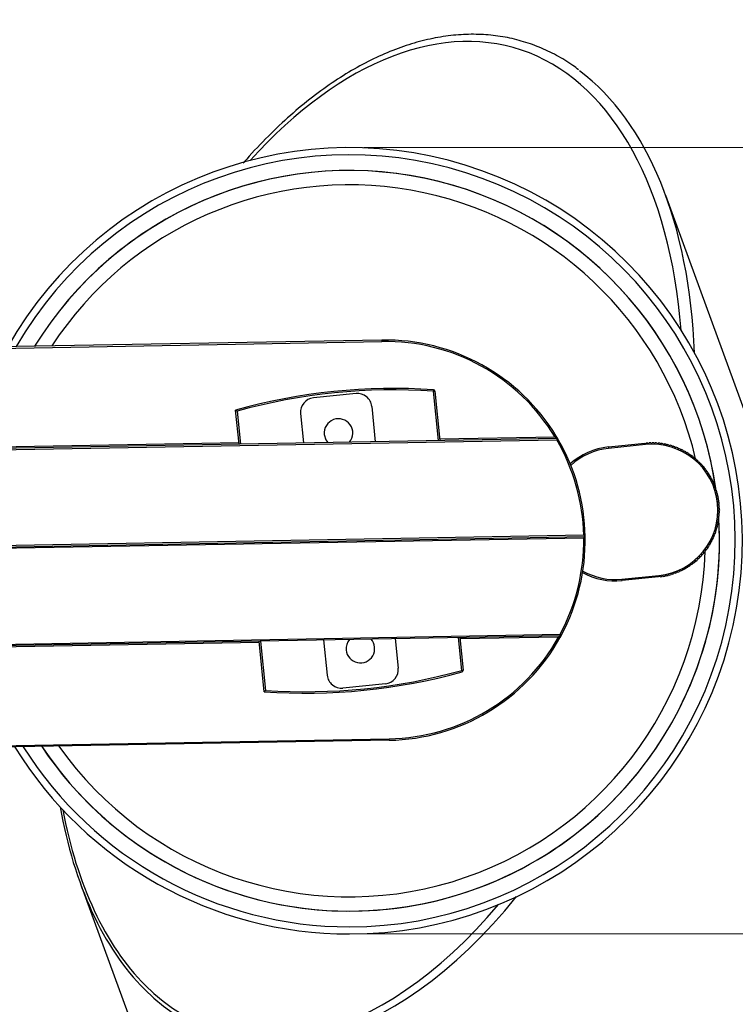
# Model space of a CAD drawing. Header units: millimetres. Extents: x 344 to 984, y 298 to 684.
# Tile 19 of 20: x 661 to 711, y 615 to 684. Entities that reach past the tile are written whole.
import ezdxf

# ---------------------------------------------------------------- set-up
doc = ezdxf.new("R2010")
doc.units = ezdxf.units.MM
doc.styles.add('SLDTEXTSTYLE0', font='TXT', dxfattribs={"width": 0.75})
doc.dimstyles.new('SLDDIMSTYLE1', dxfattribs={"dimtxt": 3.5, "dimasz": 3.556, "dimexe": 0, "dimexo": 0.0625, "dimgap": 0.875, "dimtad": 1, "dimdec": 0, "dimrnd": 1e-09, "dimzin": 12, "dimdsep": 46, "dimtxsty": 'SLDTEXTSTYLE0', "dimblk1": 'CLOSED', "dimblk2": 'CLOSED', "dimsah": 1, "dimcen": 0.09, "dimadec": 0, "dimazin": 3, "dimtfac": 1, "dimtdec": 0, "dimtofl": 0, "dimtmove": 0, "dimatfit": 3, "dimldrblk": 'CLOSED', "dimfxl": 0, "dimfrac": 2, "dimtolj": 1, "dimtzin": 12, "dimarcsym": 0})

# ---------------------------------------------------------------- blocks, each defined once
blk = doc.blocks.new('_Closed')
at = {"color": 0, "linetype": 'ByBlock', "lineweight": -2}
for p, q in [((-1, 0.166667), (0, 0)), ((-1, 0.166667), (-1, -0.166667)), ((0, 0), (-1, -0.166667)), ((0, 0), (-1, 0))]:
    blk.add_line(p, q, dxfattribs=at)
blk = doc.blocks.new('_D_1')
at = {"color": 7, "linetype": 'Continuous', "lineweight": 0}
for p, q in [((685.171, 674.778), (748.94, 674.778)), ((747.94, 674.778), (747.94, 619.778)), ((685.171, 619.778), (748.94, 619.778))]:
    blk.add_line(p, q, dxfattribs=at)
at = {"color": 7, "linetype": 'Continuous', "lineweight": 18, "xscale": 3.556, "yscale": 3.556}
for p, rotation in [((747.94, 674.778, 54.307), 90.0000000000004), ((747.94, 619.778, 54.307), 270.0000000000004)]:
    blk.add_blockref('_Closed', p, dxfattribs=dict(at, rotation=rotation))
at = {"color": 7, "linetype": 'Continuous', "lineweight": 18, "char_height": 3.5, "attachment_point": 1, "rotation": 90, "style": 'SLDTEXTSTYLE0'}
for s, insert in [('55', (743.374, 648.122)), ('%%c', (743.428, 642.844))]:
    blk.add_mtext(s, dxfattribs=dict(at, insert=insert))

msp = doc.modelspace()

# ---------------------------------------------------------------- linework, layer by layer
at = {"color": 7, "linetype": 'Continuous', "lineweight": 25}
for p, q in [((728.594, 610.472), (706.304, 671.432)), ((686.439, 661.321), (649.404, 660.655)), ((649.405, 660.555), (686.441, 661.221)), ((686.439, 661.321), (686.441, 661.221)), ((690.051, 657.84), (690.044, 657.741)), ((690.044, 657.741), (690.144, 657.751)), ((690.144, 657.751), (690.495, 654.293)), ((684.633, 657.578), (681.648, 657.275)), ((676.448, 654.041), (676.207, 656.421)), ((685.729, 656.684), (685.98, 654.212)), ((680.754, 656.179), (680.963, 654.122)), ((698.676, 654.44), (637.422, 653.339)), ((637.424, 653.239), (698.678, 654.34)), ((698.56, 654.538), (698.645, 654.59)), ((698.764, 654.391), (698.645, 654.59)), ((698.676, 654.44), (698.678, 654.34)), ((698.678, 654.34), (698.764, 654.391)), ((702.3, 653.842), (704.848, 654.101)), ((702.3, 653.842), (702.311, 653.743)), ((704.897, 654.006), (702.311, 653.743)), ((704.848, 654.101), (704.896, 654.017)), ((704.896, 654.017), (704.897, 654.006)), ((704.896, 654.017), (704.897, 654.015)), ((709.997, 649.231), (710.003, 649.145)), ((700.566, 647.673), (635.777, 646.508)), ((635.779, 646.408), (700.668, 647.575)), ((700.57, 647.473), (635.78, 646.308)), ((703.239, 644.59), (705.826, 644.853)), ((705.794, 644.749), (703.25, 644.491)), ((705.826, 644.853), (705.794, 644.749)), ((703.25, 644.491), (703.239, 644.59)), ((637.669, 639.641), (698.922, 640.742)), ((698.924, 640.642), (637.67, 639.541)), ((691.893, 640.516), (692.126, 638.219)), ((698.812, 640.54), (698.899, 640.492)), ((699.01, 640.695), (698.918, 640.526)), ((698.922, 640.742), (699.01, 640.695)), ((698.924, 640.642), (698.922, 640.742)), ((678.206, 636.722), (677.847, 640.263)), ((682.361, 640.345), (682.612, 637.873)), ((687.378, 640.435), (687.587, 638.378)), ((692.026, 638.209), (692.126, 638.219)), ((692.026, 638.209), (692.053, 638.113)), ((686.693, 637.282), (683.708, 636.979)), ((649.905, 632.76), (686.941, 633.426)), ((686.943, 633.326), (649.907, 632.66)), ((686.943, 633.326), (686.941, 633.426)), ((665.349, 623.282), (676.938, 591.585))]:
    msp.add_line(p, q, dxfattribs=at)
at = {"color": 8, "linetype": 'Continuous', "lineweight": 25}
for p, q in [((690.394, 654.291), (690.044, 657.741)), ((676.315, 656.347), (676.549, 654.042)), ((698.56, 654.538), (690.484, 654.393)), ((676.438, 654.14), (657.316, 653.796)), ((692.026, 638.209), (691.793, 640.514)), ((698.812, 640.54), (691.903, 640.416)), ((677.857, 640.164), (658.656, 639.818)), ((677.947, 640.265), (678.297, 636.816))]:
    msp.add_line(p, q, dxfattribs=at)
at = {"color": 7, "linetype": 'Continuous', "lineweight": 25, "flags": 128}
msp.add_lwpolyline([(682.41, 654.716), (682.525, 654.343), (682.659, 654.152)], dxfattribs=at)
at = {"color": 7, "linetype": 'Continuous', "lineweight": 25}
for centre, radius, start, end in [((684.171, 647.278), 27.5, 270, 150.42695), ((684.171, 647.278), 25.9, 7.95584, 148.3098), ((684.171, 647.278), 25.9, 8.14799, 148.3098), ((686.691, 647.344), 13.979, 31.21924, 91.03024), ((686.691, 647.344), 13.879, 31.21924, 91.03024), ((687.265, 616.793), 41.142, 86.11675, 105.59151), ((687.265, 616.793), 41.042, 86.11675, 105.47396), ((690.044, 657.741), 0.1, 5.79536, 86.11675), ((681.749, 656.28), 1, 95.79536, 185.79536), ((684.734, 656.583), 1, 5.79536, 95.79536), ((683.405, 654.817), 1, 320.35902, 185.79536), ((698.678, 654.34), 0.1, 30.2686, 91.03024), ((686.691, 647.344), 13.879, 1.35729, 30.2686), ((686.691, 647.344), 13.979, 0.94508, 30.2686), ((702.775, 649.167), 4.7, 95.79536, 132.12057), ((705.362, 649.429), 4.6, 275.79536, 95.79536), ((705.362, 649.429), 4.7, 93.67615, 95.29591), ((705.362, 649.429), 4.7, 91.07557, 92.69533), ((705.362, 649.429), 4.7, 88.47498, 90.09475), ((705.362, 649.429), 4.7, 85.8744, 87.49417), ((705.362, 649.429), 4.7, 83.27382, 84.89358), ((705.362, 649.429), 4.7, 80.67324, 82.293), ((705.362, 649.429), 4.7, 78.07266, 79.69242), ((705.362, 649.429), 4.7, 75.47207, 77.09184), ((705.362, 649.429), 4.7, 72.87149, 74.49126), ((705.362, 649.429), 4.7, 70.27091, 71.89067), ((705.362, 649.429), 4.7, 67.67033, 69.29009), ((705.362, 649.429), 4.7, 65.06975, 66.68951), ((705.362, 649.429), 4.7, 62.46916, 64.08893), ((705.362, 649.429), 4.7, 59.86858, 61.48834), ((705.362, 649.429), 4.7, 57.268, 58.88776), ((705.362, 649.429), 4.7, 54.66742, 56.28718), ((705.362, 649.429), 4.7, 52.06683, 53.6866), ((705.362, 649.429), 4.7, 49.46625, 51.08602), ((705.362, 649.429), 4.7, 46.86567, 48.48543), ((705.362, 649.429), 4.7, 44.26509, 45.88485), ((705.362, 649.429), 4.7, 41.66451, 43.28427), ((705.362, 649.429), 4.7, 39.06392, 40.68369), ((705.362, 649.429), 4.7, 36.46334, 38.08311), ((705.362, 649.429), 4.7, 33.86276, 35.48252), ((705.362, 649.429), 4.7, 31.26218, 32.88194), ((705.362, 649.429), 4.7, 28.66159, 30.28136), ((705.362, 649.429), 4.7, 26.06101, 27.68078), ((705.362, 649.429), 4.7, 23.46043, 25.08019), ((705.362, 649.429), 4.7, 20.85985, 22.47961), ((705.362, 649.429), 4.7, 18.25927, 19.87903), ((705.362, 649.429), 4.7, 15.65868, 17.27845), ((705.362, 649.429), 4.7, 13.0581, 14.67787), ((705.362, 649.429), 4.7, 10.45752, 12.07728), ((705.362, 649.429), 4.7, 7.85694, 9.4767), ((705.362, 649.429), 4.7, 5.25635, 6.87612), ((705.362, 649.429), 4.7, 2.65577, 4.27554), ((705.362, 649.429), 4.7, 0.05519, 1.67495), ((684.171, 647.278), 25.9, 213.75069, 3.35595), ((684.171, 647.278), 25.9, 270, 3.334), ((705.362, 649.429), 4.7, 352.25344, 353.87321), ((705.362, 649.429), 4.7, 354.85403, 356.47379), ((705.362, 649.429), 4.7, 357.45461, 359.07437), ((705.362, 649.429), 4.7, 341.85112, 343.47088), ((705.362, 649.429), 4.7, 344.4517, 346.07146), ((705.362, 649.429), 4.7, 347.05228, 348.67204), ((705.362, 649.429), 4.7, 349.65286, 351.27263), ((686.691, 647.303), 13.879, 331.79188, 0.7032), ((686.691, 647.303), 13.979, 331.79188, 1.1154), ((705.362, 649.429), 4.7, 334.04937, 335.66913), ((705.362, 649.429), 4.7, 336.64995, 338.26971), ((705.362, 649.429), 4.7, 339.25053, 340.8703), ((705.362, 649.429), 4.7, 323.64704, 325.2668), ((705.362, 649.429), 4.7, 326.24762, 327.86739), ((705.362, 649.429), 4.7, 328.8482, 330.46797), ((705.362, 649.429), 4.7, 331.44879, 333.06855), ((705.362, 649.429), 4.7, 313.24471, 314.86448), ((705.362, 649.429), 4.7, 315.84529, 317.46506), ((705.362, 649.429), 4.7, 318.44588, 320.06564), ((705.362, 649.429), 4.7, 321.04646, 322.66622), ((705.362, 649.429), 4.7, 297.64122, 299.26098), ((705.362, 649.429), 4.7, 300.2418, 301.86156), ((705.362, 649.429), 4.7, 302.84238, 304.46215), ((705.362, 649.429), 4.7, 305.44296, 307.06273), ((705.362, 649.429), 4.7, 308.04355, 309.66331), ((705.362, 649.429), 4.7, 310.64413, 312.26389), ((702.775, 649.167), 4.7, 240.90267, 275.79536), ((705.362, 649.429), 4.7, 276.83656, 278.45632), ((705.362, 649.429), 4.7, 279.43714, 281.05691), ((705.362, 649.429), 4.7, 282.03772, 283.65749), ((705.362, 649.429), 4.7, 284.63831, 286.25807), ((705.362, 649.429), 4.7, 287.23889, 288.85865), ((705.362, 649.429), 4.7, 289.83947, 291.45924), ((705.362, 649.429), 4.7, 292.44005, 294.05982), ((705.362, 649.429), 4.7, 295.04064, 296.6604), ((686.691, 647.303), 13.879, 271.03024, 330.84124), ((698.922, 640.742), 0.1, 271.03024, 331.79188), ((684.936, 639.739), 1, 140.35902, 185.79536), ((684.936, 639.739), 1, 185.79536, 41.70147), ((686.691, 647.303), 13.979, 271.03024, 330.84124), ((681.076, 677.763), 41.142, 265.99921, 285.47396), ((681.076, 677.763), 41.042, 266.11675, 285.47396), ((683.607, 637.974), 1, 185.79536, 275.79536), ((686.592, 638.277), 1, 275.79536, 5.79536), ((692.026, 638.209), 0.1, 285.47396, 5.79536), ((684.171, 647.278), 27.5, 211.63354, 270), ((684.171, 647.278), 25.9, 213.75069, 270)]:
    msp.add_arc(centre, radius, start, end, dxfattribs=at)
at = {"color": 8, "linetype": 'Continuous', "lineweight": 25}
for centre, radius, start, end in [((684.171, 647.278), 27, 270, 149.79731), ((684.171, 647.278), 24.9, 13.31817, 146.81877), ((702.775, 649.167), 4.6, 95.79536, 132.57513), ((684.171, 647.278), 24.9, 215.24172, 358.27254), ((702.775, 649.167), 4.6, 240.44664, 275.79536), ((684.171, 647.278), 27, 212.26317, 270)]:
    msp.add_arc(centre, radius, start, end, dxfattribs=at)
for centre, major_axis, ratio, start_param, end_param in [((685.473, 647.357), (10.415, 34.346), 0.565933, 5.316602, 7.158725), ((685.473, 647.357), (10.415, 34.346), 0.565933, 2.313674, 2.847169), ((685.826, 647.357), (10.733, 34.699), 0.571064, 2.848382, 4.099699), ((685.473, 647.357), (10.415, 34.346), 0.565933, 2.847169, 4.060554)]:
    msp.add_ellipse(centre, major_axis=major_axis, ratio=ratio, start_param=start_param, end_param=end_param, dxfattribs=at)
at = {"color": 7, "linetype": 'Continuous', "lineweight": 25}
for start_param, end_param in [(5.267241, 6.083351), (2.304675, 2.848382)]:
    msp.add_ellipse((685.826, 647.357), major_axis=(10.733, 34.699), ratio=0.571064, start_param=start_param, end_param=end_param, dxfattribs=at)
for points, knots in [([(700.198, 680.226), (700.071, 680.326), (699.579, 680.713), (698.663, 681.248), (697.457, 681.83), (696.196, 682.263), (694.889, 682.559), (693.538, 682.71), (692.144, 682.714), (690.713, 682.568), (689.246, 682.267), (687.749, 681.808), (686.226, 681.187), (684.683, 680.401), (683.128, 679.449), (681.569, 678.328), (680.013, 677.043), (678.477, 675.584), (677.382, 674.457), (676.821, 673.785), (676.742, 673.691)], [0, 0, 0, 0, 0.017201, 0.066701, 0.11672, 0.167506, 0.219315, 0.272399, 0.327005, 0.383363, 0.441674, 0.502097, 0.564749, 0.629693, 0.696943, 0.766468, 0.838187, 0.911978, 0.987678, 1, 1, 1, 1]), ([(676.207, 656.421), (676.208, 656.42), (676.209, 656.419), (676.223, 656.41), (676.246, 656.394), (676.279, 656.372), (676.303, 656.355), (676.314, 656.348), (676.315, 656.347)], [0, 0, 0, 0, 0.153995, 0.307429, 0.511756, 0.775307, 0.988892, 1, 1, 1, 1]), ([(698.56, 654.538), (698.574, 654.527), (698.599, 654.506), (698.632, 654.478), (698.656, 654.457), (698.668, 654.447), (698.674, 654.442), (698.675, 654.441), (698.676, 654.44)], [0, 0, 0, 0, 0.265302, 0.491865, 0.680267, 0.845171, 0.871071, 1, 1, 1, 1]), ([(698.645, 654.59), (698.659, 654.567), (698.686, 654.523), (698.72, 654.466), (698.744, 654.424), (698.761, 654.396), (698.763, 654.392), (698.764, 654.391)], [0, 0, 0, 0, 0.2389343, 0.4513426, 0.6403773, 0.8201532, 1, 1, 1, 1]), ([(704.897, 654.015), (704.901, 654.027), (704.909, 654.052), (704.919, 654.082), (704.926, 654.103), (704.928, 654.109), (704.928, 654.109), (704.928, 654.109)], [0, 0, 0, 0, 0.251979, 0.505876, 0.744929, 0.963197, 1, 1, 1, 1]), ([(705.06, 654.119), (705.061, 654.118), (705.062, 654.117), (705.069, 654.102), (705.081, 654.08), (705.093, 654.055), (705.102, 654.038), (705.106, 654.031)], [0, 0, 0, 0, 0.203606, 0.408237, 0.619871, 0.848462, 1, 1, 1, 1]), ([(705.106, 654.031), (705.11, 654.043), (705.119, 654.067), (705.131, 654.098), (705.138, 654.118), (705.141, 654.124), (705.141, 654.124), (705.141, 654.124)], [0, 0, 0, 0, 0.25195, 0.505848, 0.744904, 0.963174, 1, 1, 1, 1]), ([(705.273, 654.128), (705.274, 654.127), (705.275, 654.125), (705.282, 654.11), (705.292, 654.088), (705.304, 654.063), (705.312, 654.045), (705.315, 654.038)], [0, 0, 0, 0, 0.203606, 0.408237, 0.619871, 0.848462, 1, 1, 1, 1]), ([(705.315, 654.038), (705.32, 654.05), (705.33, 654.074), (705.343, 654.103), (705.351, 654.123), (705.354, 654.129), (705.354, 654.129), (705.354, 654.129)], [0, 0, 0, 0, 0.251917, 0.505817, 0.744876, 0.963148, 1, 1, 1, 1]), ([(705.487, 654.127), (705.487, 654.126), (705.488, 654.124), (705.494, 654.109), (705.503, 654.087), (705.514, 654.061), (705.521, 654.043), (705.524, 654.036)], [0, 0, 0, 0, 0.203606, 0.408237, 0.619871, 0.848462, 1, 1, 1, 1]), ([(705.524, 654.036), (705.53, 654.047), (705.541, 654.07), (705.555, 654.099), (705.564, 654.119), (705.567, 654.124), (705.567, 654.125), (705.567, 654.125)], [0, 0, 0, 0, 0.2518796, 0.5057818, 0.7448433, 0.9631177, 1, 1, 1, 1]), ([(705.7, 654.117), (705.7, 654.116), (705.701, 654.114), (705.706, 654.098), (705.715, 654.075), (705.724, 654.049), (705.73, 654.031), (705.733, 654.023)], [0, 0, 0, 0, 0.203606, 0.408237, 0.619871, 0.848462, 1, 1, 1, 1]), ([(705.733, 654.023), (705.739, 654.035), (705.751, 654.057), (705.767, 654.086), (705.777, 654.104), (705.78, 654.11), (705.78, 654.11), (705.78, 654.11)], [0, 0, 0, 0, 0.251837, 0.505741, 0.744806, 0.963084, 1, 1, 1, 1]), ([(705.912, 654.097), (705.912, 654.096), (705.913, 654.094), (705.918, 654.078), (705.925, 654.055), (705.933, 654.028), (705.939, 654.009), (705.941, 654.002)], [0, 0, 0, 0, 0.2036056, 0.4082373, 0.6198713, 0.8484621, 1, 1, 1, 1]), ([(705.941, 654.002), (705.948, 654.013), (705.961, 654.035), (705.978, 654.062), (705.989, 654.081), (705.992, 654.086), (705.992, 654.087), (705.992, 654.087)], [0, 0, 0, 0, 0.251788, 0.505695, 0.744764, 0.963045, 1, 1, 1, 1]), ([(706.123, 654.067), (706.124, 654.066), (706.124, 654.064), (706.128, 654.048), (706.134, 654.024), (706.141, 653.997), (706.146, 653.978), (706.148, 653.971)], [0, 0, 0, 0, 0.203606, 0.408237, 0.619871, 0.848462, 1, 1, 1, 1]), ([(706.148, 653.971), (706.155, 653.982), (706.169, 654.003), (706.187, 654.03), (706.199, 654.048), (706.203, 654.053), (706.203, 654.053), (706.203, 654.053)], [0, 0, 0, 0, 0.251733, 0.505643, 0.744716, 0.963001, 1, 1, 1, 1]), ([(706.333, 654.028), (706.333, 654.027), (706.334, 654.024), (706.337, 654.008), (706.342, 653.984), (706.348, 653.957), (706.352, 653.938), (706.353, 653.931)], [0, 0, 0, 0, 0.203606, 0.408237, 0.619871, 0.848462, 1, 1, 1, 1]), ([(706.353, 653.931), (706.361, 653.941), (706.376, 653.962), (706.395, 653.988), (706.408, 654.005), (706.411, 654.01), (706.412, 654.01), (706.412, 654.01)], [0, 0, 0, 0, 0.25167, 0.505584, 0.744662, 0.96295, 1, 1, 1, 1]), ([(706.541, 653.979), (706.541, 653.978), (706.541, 653.976), (706.544, 653.959), (706.548, 653.935), (706.552, 653.908), (706.555, 653.889), (706.556, 653.881)], [0, 0, 0, 0, 0.203606, 0.408237, 0.619871, 0.848462, 1, 1, 1, 1]), ([(706.556, 653.881), (706.564, 653.891), (706.581, 653.911), (706.601, 653.936), (706.614, 653.953), (706.618, 653.958), (706.618, 653.958), (706.618, 653.958)], [0, 0, 0, 0, 0.251598, 0.505516, 0.744599, 0.962893, 1, 1, 1, 1]), ([(706.746, 653.921), (706.746, 653.92), (706.746, 653.917), (706.748, 653.901), (706.751, 653.877), (706.754, 653.849), (706.756, 653.83), (706.757, 653.822)], [0, 0, 0, 0, 0.203606, 0.408237, 0.619871, 0.848462, 1, 1, 1, 1]), ([(706.757, 653.822), (706.766, 653.832), (706.783, 653.851), (706.804, 653.875), (706.818, 653.891), (706.822, 653.896), (706.823, 653.896), (706.823, 653.896)], [0, 0, 0, 0, 0.25165, 0.505565, 0.744644, 0.962935, 1, 1, 1, 1]), ([(706.948, 653.853), (706.948, 653.852), (706.949, 653.85), (706.95, 653.834), (706.951, 653.809), (706.953, 653.781), (706.955, 653.762), (706.955, 653.754)], [0, 0, 0, 0, 0.203606, 0.408237, 0.619871, 0.848462, 1, 1, 1, 1]), ([(706.955, 653.754), (706.964, 653.763), (706.982, 653.782), (707.004, 653.805), (707.019, 653.821), (707.024, 653.825), (707.024, 653.825), (707.024, 653.825)], [0, 0, 0, 0, 0.251715, 0.505627, 0.744701, 0.962987, 1, 1, 1, 1]), ([(707.147, 653.777), (707.147, 653.776), (707.147, 653.773), (707.148, 653.757), (707.148, 653.733), (707.149, 653.705), (707.15, 653.685), (707.15, 653.678)], [0, 0, 0, 0, 0.203606, 0.408237, 0.619871, 0.848462, 1, 1, 1, 1]), ([(707.15, 653.678), (707.159, 653.686), (707.178, 653.704), (707.201, 653.726), (707.217, 653.741), (707.221, 653.745), (707.222, 653.745), (707.222, 653.745)], [0, 0, 0, 0, 0.251773, 0.505681, 0.744751, 0.963033, 1, 1, 1, 1]), ([(707.343, 653.691), (707.343, 653.69), (707.343, 653.688), (707.342, 653.672), (707.342, 653.647), (707.341, 653.619), (707.341, 653.6), (707.341, 653.592)], [0, 0, 0, 0, 0.203606, 0.408237, 0.619871, 0.848462, 1, 1, 1, 1]), ([(707.341, 653.592), (707.35, 653.6), (707.37, 653.617), (707.394, 653.638), (707.41, 653.652), (707.415, 653.656), (707.415, 653.657), (707.415, 653.657)], [0, 0, 0, 0, 0.251823, 0.505729, 0.744795, 0.963073, 1, 1, 1, 1]), ([(707.534, 653.597), (707.534, 653.596), (707.534, 653.594), (707.533, 653.577), (707.531, 653.553), (707.529, 653.525), (707.528, 653.506), (707.527, 653.498)], [0, 0, 0, 0, 0.203606, 0.408237, 0.619871, 0.848462, 1, 1, 1, 1]), ([(707.527, 653.498), (707.538, 653.506), (707.558, 653.522), (707.583, 653.542), (707.6, 653.555), (707.605, 653.559), (707.605, 653.559), (707.605, 653.559)], [0, 0, 0, 0, 0.251868, 0.505771, 0.744833, 0.963108, 1, 1, 1, 1]), ([(707.721, 653.494), (707.721, 653.493), (707.721, 653.491), (707.719, 653.475), (707.716, 653.45), (707.713, 653.422), (707.711, 653.403), (707.71, 653.396)], [0, 0, 0, 0, 0.203606, 0.408237, 0.619871, 0.848462, 1, 1, 1, 1]), ([(707.71, 653.396), (707.72, 653.403), (707.741, 653.418), (707.767, 653.437), (707.785, 653.449), (707.79, 653.453), (707.79, 653.453), (707.79, 653.453)], [0, 0, 0, 0, 0.251907, 0.505808, 0.744867, 0.963139, 1, 1, 1, 1]), ([(707.903, 653.383), (707.903, 653.382), (707.903, 653.38), (707.9, 653.363), (707.896, 653.339), (707.892, 653.312), (707.889, 653.292), (707.887, 653.285)], [0, 0, 0, 0, 0.2036056, 0.4082373, 0.6198713, 0.8484621, 1, 1, 1, 1]), ([(707.887, 653.285), (707.898, 653.292), (707.92, 653.306), (707.947, 653.323), (707.965, 653.335), (707.97, 653.338), (707.97, 653.339), (707.97, 653.339)], [0, 0, 0, 0, 0.251941, 0.50584, 0.744896, 0.963167, 1, 1, 1, 1]), ([(708.08, 653.263), (708.08, 653.262), (708.079, 653.26), (708.076, 653.244), (708.071, 653.22), (708.065, 653.193), (708.061, 653.174), (708.06, 653.166)], [0, 0, 0, 0, 0.203606, 0.408237, 0.619871, 0.848462, 1, 1, 1, 1]), ([(708.06, 653.166), (708.071, 653.173), (708.093, 653.186), (708.121, 653.202), (708.139, 653.213), (708.145, 653.216), (708.145, 653.216), (708.145, 653.216)], [0, 0, 0, 0, 0.251971, 0.505868, 0.744922, 0.963191, 1, 1, 1, 1]), ([(708.251, 653.136), (708.251, 653.135), (708.25, 653.133), (708.246, 653.117), (708.24, 653.093), (708.233, 653.066), (708.228, 653.048), (708.227, 653.04)], [0, 0, 0, 0, 0.203606, 0.408237, 0.619871, 0.848462, 1, 1, 1, 1]), ([(708.227, 653.04), (708.238, 653.046), (708.261, 653.058), (708.289, 653.073), (708.308, 653.083), (708.314, 653.086), (708.314, 653.086), (708.314, 653.086)], [0, 0, 0, 0, 0.251997, 0.505893, 0.744945, 0.963211, 1, 1, 1, 1]), ([(708.416, 653.001), (708.416, 653), (708.415, 652.998), (708.411, 652.982), (708.403, 652.959), (708.395, 652.932), (708.39, 652.914), (708.387, 652.906)], [0, 0, 0, 0, 0.203606, 0.408237, 0.619871, 0.848462, 1, 1, 1, 1]), ([(708.387, 652.906), (708.399, 652.912), (708.422, 652.923), (708.451, 652.936), (708.471, 652.946), (708.477, 652.948), (708.477, 652.948), (708.477, 652.948)], [0, 0, 0, 0, 0.252019, 0.505914, 0.744964, 0.963229, 1, 1, 1, 1]), ([(708.575, 652.859), (708.575, 652.858), (708.574, 652.856), (708.569, 652.84), (708.56, 652.817), (708.551, 652.791), (708.545, 652.773), (708.542, 652.765)], [0, 0, 0, 0, 0.203606, 0.408237, 0.619871, 0.848462, 1, 1, 1, 1]), ([(708.542, 652.765), (708.554, 652.77), (708.578, 652.78), (708.607, 652.793), (708.627, 652.801), (708.633, 652.803), (708.633, 652.803), (708.633, 652.803)], [0, 0, 0, 0, 0.252038, 0.505932, 0.744981, 0.963244, 1, 1, 1, 1]), ([(708.727, 652.71), (708.727, 652.709), (708.726, 652.707), (708.72, 652.691), (708.711, 652.669), (708.7, 652.643), (708.693, 652.625), (708.69, 652.618)], [0, 0, 0, 0, 0.203606, 0.408237, 0.619871, 0.848462, 1, 1, 1, 1]), ([(708.69, 652.618), (708.702, 652.622), (708.726, 652.631), (708.757, 652.642), (708.777, 652.649), (708.783, 652.651), (708.783, 652.651), (708.783, 652.651)], [0, 0, 0, 0, 0.2520544, 0.5059467, 0.7449945, 0.9632571, 1, 1, 1, 1]), ([(708.873, 652.553), (708.872, 652.552), (708.872, 652.551), (708.865, 652.536), (708.854, 652.513), (708.843, 652.488), (708.835, 652.47), (708.831, 652.463)], [0, 0, 0, 0, 0.203606, 0.408237, 0.619871, 0.848462, 1, 1, 1, 1]), ([(708.831, 652.463), (708.844, 652.467), (708.868, 652.475), (708.899, 652.485), (708.919, 652.491), (708.926, 652.493), (708.926, 652.493), (708.926, 652.493)], [0, 0, 0, 0, 0.252067, 0.505959, 0.745006, 0.963267, 1, 1, 1, 1]), ([(709.011, 652.391), (709.011, 652.39), (709.01, 652.388), (709.002, 652.374), (708.991, 652.352), (708.978, 652.327), (708.969, 652.31), (708.966, 652.303)], [0, 0, 0, 0, 0.203606, 0.408237, 0.619871, 0.848462, 1, 1, 1, 1]), ([(708.966, 652.303), (708.978, 652.306), (709.003, 652.313), (709.034, 652.321), (709.055, 652.326), (709.061, 652.328), (709.061, 652.328), (709.061, 652.328)], [0, 0, 0, 0, 0.252078, 0.505969, 0.745015, 0.963276, 1, 1, 1, 1]), ([(709.142, 652.222), (709.141, 652.221), (709.14, 652.22), (709.132, 652.205), (709.12, 652.184), (709.106, 652.16), (709.096, 652.143), (709.092, 652.136)], [0, 0, 0, 0, 0.203606, 0.408237, 0.619871, 0.848462, 1, 1, 1, 1]), ([(709.092, 652.136), (709.105, 652.139), (709.13, 652.144), (709.161, 652.151), (709.182, 652.156), (709.189, 652.157), (709.189, 652.157), (709.189, 652.157)], [0, 0, 0, 0, 0.252085, 0.505976, 0.745021, 0.963282, 1, 1, 1, 1]), ([(709.264, 652.048), (709.264, 652.047), (709.263, 652.045), (709.254, 652.031), (709.241, 652.011), (709.226, 651.987), (709.215, 651.971), (709.211, 651.964)], [0, 0, 0, 0, 0.203606, 0.408237, 0.619871, 0.848462, 1, 1, 1, 1]), ([(709.211, 651.964), (709.224, 651.966), (709.249, 651.971), (709.281, 651.976), (709.302, 651.98), (709.308, 651.981), (709.309, 651.981), (709.309, 651.981)], [0, 0, 0, 0, 0.25209, 0.50598, 0.745025, 0.963286, 1, 1, 1, 1]), ([(709.379, 651.868), (709.379, 651.867), (709.377, 651.866), (709.368, 651.852), (709.354, 651.832), (709.338, 651.809), (709.327, 651.793), (709.322, 651.787)], [0, 0, 0, 0, 0.203606, 0.408237, 0.619871, 0.848462, 1, 1, 1, 1]), ([(709.322, 651.787), (709.335, 651.789), (709.361, 651.792), (709.393, 651.796), (709.414, 651.798), (709.42, 651.799), (709.42, 651.799), (709.42, 651.799)], [0, 0, 0, 0, 0.252092, 0.505983, 0.745027, 0.963287, 1, 1, 1, 1]), ([(709.486, 651.683), (709.485, 651.683), (709.484, 651.681), (709.474, 651.668), (709.459, 651.648), (709.442, 651.626), (709.43, 651.611), (709.425, 651.605)], [0, 0, 0, 0, 0.203606, 0.408237, 0.619871, 0.848462, 1, 1, 1, 1]), ([(709.425, 651.605), (709.438, 651.606), (709.464, 651.608), (709.496, 651.61), (709.517, 651.612), (709.523, 651.612), (709.524, 651.612), (709.524, 651.612)], [0, 0, 0, 0, 0.252092, 0.505983, 0.745027, 0.963287, 1, 1, 1, 1]), ([(709.584, 651.494), (709.583, 651.493), (709.582, 651.491), (709.571, 651.479), (709.555, 651.46), (709.537, 651.439), (709.525, 651.424), (709.52, 651.418)], [0, 0, 0, 0, 0.203606, 0.408237, 0.619871, 0.848462, 1, 1, 1, 1]), ([(709.52, 651.418), (709.533, 651.419), (709.558, 651.419), (709.59, 651.42), (709.612, 651.421), (709.618, 651.421), (709.619, 651.421), (709.619, 651.421)], [0, 0, 0, 0, 0.25209, 0.50598, 0.745025, 0.963285, 1, 1, 1, 1]), ([(709.673, 651.3), (709.672, 651.299), (709.671, 651.298), (709.66, 651.286), (709.643, 651.268), (709.624, 651.247), (709.611, 651.233), (709.606, 651.228)], [0, 0, 0, 0, 0.203606, 0.408237, 0.619871, 0.848462, 1, 1, 1, 1]), ([(709.606, 651.228), (709.619, 651.227), (709.644, 651.227), (709.676, 651.227), (709.698, 651.226), (709.704, 651.226), (709.705, 651.226), (709.705, 651.226)], [0, 0, 0, 0, 0.2520844, 0.5059752, 0.7450205, 0.9632811, 1, 1, 1, 1]), ([(709.754, 651.103), (709.753, 651.102), (709.751, 651.1), (709.74, 651.089), (709.722, 651.072), (709.702, 651.052), (709.688, 651.039), (709.683, 651.033)], [0, 0, 0, 0, 0.203606, 0.408237, 0.619871, 0.848462, 1, 1, 1, 1]), ([(709.683, 651.033), (709.696, 651.032), (709.721, 651.031), (709.754, 651.029), (709.775, 651.028), (709.781, 651.027), (709.782, 651.027), (709.782, 651.027)], [0, 0, 0, 0, 0.252077, 0.505968, 0.745014, 0.963275, 1, 1, 1, 1]), ([(709.825, 650.902), (709.824, 650.901), (709.823, 650.9), (709.811, 650.889), (709.792, 650.872), (709.771, 650.853), (709.757, 650.841), (709.751, 650.835)], [0, 0, 0, 0, 0.203606, 0.408237, 0.619871, 0.848462, 1, 1, 1, 1]), ([(709.751, 650.835), (709.764, 650.834), (709.79, 650.831), (709.822, 650.828), (709.843, 650.826), (709.849, 650.825), (709.85, 650.825), (709.85, 650.825)], [0, 0, 0, 0, 0.252066, 0.505958, 0.745005, 0.963266, 1, 1, 1, 1]), ([(709.887, 650.698), (709.886, 650.697), (709.885, 650.696), (709.872, 650.685), (709.853, 650.67), (709.832, 650.652), (709.817, 650.64), (709.811, 650.635)], [0, 0, 0, 0, 0.203606, 0.408237, 0.619871, 0.848462, 1, 1, 1, 1]), ([(709.811, 650.635), (709.823, 650.633), (709.849, 650.629), (709.881, 650.624), (709.902, 650.621), (709.908, 650.62), (709.908, 650.62), (709.908, 650.62)], [0, 0, 0, 0, 0.252053, 0.505945, 0.744993, 0.963256, 1, 1, 1, 1]), ([(709.94, 650.491), (709.939, 650.49), (709.938, 650.489), (709.925, 650.479), (709.905, 650.465), (709.882, 650.448), (709.867, 650.436), (709.861, 650.432)], [0, 0, 0, 0, 0.203606, 0.408237, 0.619871, 0.848462, 1, 1, 1, 1]), ([(709.861, 650.432), (709.873, 650.429), (709.898, 650.424), (709.93, 650.418), (709.951, 650.414), (709.957, 650.412), (709.958, 650.412), (709.958, 650.412)], [0, 0, 0, 0, 0.252037, 0.50593, 0.744979, 0.963243, 1, 1, 1, 1]), ([(709.984, 650.282), (709.983, 650.282), (709.981, 650.28), (709.967, 650.271), (709.947, 650.257), (709.924, 650.242), (709.908, 650.231), (709.902, 650.227)], [0, 0, 0, 0, 0.2036056, 0.4082373, 0.6198713, 0.8484621, 1, 1, 1, 1]), ([(709.902, 650.227), (709.914, 650.223), (709.939, 650.217), (709.97, 650.21), (709.991, 650.204), (709.997, 650.203), (709.998, 650.203), (709.998, 650.203)], [0, 0, 0, 0, 0.252017, 0.505912, 0.744962, 0.963227, 1, 1, 1, 1]), ([(710.018, 650.072), (710.017, 650.071), (710.015, 650.07), (710.001, 650.061), (709.98, 650.048), (709.956, 650.034), (709.94, 650.024), (709.933, 650.02)], [0, 0, 0, 0, 0.203606, 0.408237, 0.619871, 0.848462, 1, 1, 1, 1]), ([(709.933, 650.02), (709.945, 650.016), (709.97, 650.009), (710.001, 650), (710.021, 649.994), (710.028, 649.992), (710.028, 649.992), (710.028, 649.992)], [0, 0, 0, 0, 0.251994, 0.50589, 0.744943, 0.963209, 1, 1, 1, 1]), ([(710.042, 649.86), (710.041, 649.859), (710.039, 649.858), (710.025, 649.85), (710.003, 649.838), (709.979, 649.825), (709.962, 649.815), (709.955, 649.812)], [0, 0, 0, 0, 0.203606, 0.408237, 0.619871, 0.848462, 1, 1, 1, 1]), ([(709.955, 649.812), (709.967, 649.808), (709.992, 649.799), (710.022, 649.789), (710.042, 649.782), (710.048, 649.78), (710.049, 649.779), (710.049, 649.779)], [0, 0, 0, 0, 0.251968, 0.505865, 0.74492, 0.963188, 1, 1, 1, 1]), ([(710.057, 649.647), (710.056, 649.646), (710.054, 649.645), (710.039, 649.638), (710.017, 649.627), (709.992, 649.615), (709.975, 649.606), (709.968, 649.603)], [0, 0, 0, 0, 0.203606, 0.408237, 0.619871, 0.848462, 1, 1, 1, 1]), ([(709.968, 649.603), (709.98, 649.598), (710.004, 649.589), (710.034, 649.577), (710.053, 649.569), (710.059, 649.567), (710.06, 649.566), (710.06, 649.566)], [0, 0, 0, 0, 0.251938, 0.505837, 0.744894, 0.963164, 1, 1, 1, 1]), ([(710.019, 648.796), (710.018, 648.795), (710.016, 648.795), (710, 648.79), (709.976, 648.783), (709.95, 648.776), (709.931, 648.77), (709.924, 648.768)], [0, 0, 0, 0, 0.203606, 0.408237, 0.619871, 0.848462, 1, 1, 1, 1]), ([(709.924, 648.768), (709.934, 648.762), (709.956, 648.748), (709.983, 648.731), (710.002, 648.719), (710.007, 648.716), (710.007, 648.716), (710.007, 648.716)], [0, 0, 0, 0, 0.251767, 0.505676, 0.744746, 0.963028, 1, 1, 1, 1]), ([(710.043, 649.007), (710.042, 649.007), (710.04, 649.006), (710.024, 649.001), (710.001, 648.993), (709.974, 648.985), (709.956, 648.978), (709.949, 648.976)], [0, 0, 0, 0, 0.203606, 0.408237, 0.619871, 0.848462, 1, 1, 1, 1]), ([(709.949, 648.976), (709.96, 648.97), (709.982, 648.957), (710.01, 648.941), (710.029, 648.931), (710.035, 648.928), (710.035, 648.927), (710.035, 648.927)], [0, 0, 0, 0, 0.251818, 0.505724, 0.74479, 0.963069, 1, 1, 1, 1]), ([(710.057, 649.22), (710.056, 649.22), (710.054, 649.219), (710.039, 649.213), (710.016, 649.204), (709.99, 649.194), (709.972, 649.187), (709.965, 649.185)], [0, 0, 0, 0, 0.203606, 0.408237, 0.619871, 0.848462, 1, 1, 1, 1]), ([(709.965, 649.185), (709.976, 649.179), (709.999, 649.167), (710.028, 649.153), (710.047, 649.143), (710.053, 649.14), (710.053, 649.14), (710.053, 649.14)], [0, 0, 0, 0, 0.251863, 0.505767, 0.744829, 0.963105, 1, 1, 1, 1]), ([(710.062, 649.434), (710.061, 649.433), (710.059, 649.432), (710.044, 649.426), (710.021, 649.416), (709.996, 649.405), (709.978, 649.397), (709.971, 649.394)], [0, 0, 0, 0, 0.203606, 0.408237, 0.619871, 0.848462, 1, 1, 1, 1]), ([(709.971, 649.394), (709.983, 649.388), (710.006, 649.378), (710.035, 649.365), (710.055, 649.356), (710.061, 649.353), (710.061, 649.353), (710.061, 649.353)], [0, 0, 0, 0, 0.251903, 0.505804, 0.744864, 0.963136, 1, 1, 1, 1]), ([(709.89, 648.169), (709.889, 648.169), (709.887, 648.169), (709.87, 648.166), (709.846, 648.163), (709.818, 648.159), (709.799, 648.156), (709.792, 648.155)], [0, 0, 0, 0, 0.203606, 0.408237, 0.619871, 0.848462, 1, 1, 1, 1]), ([(709.792, 648.155), (709.801, 648.147), (709.821, 648.131), (709.846, 648.11), (709.862, 648.096), (709.867, 648.092), (709.867, 648.092), (709.867, 648.092)], [0, 0, 0, 0, 0.251606, 0.505523, 0.744606, 0.962899, 1, 1, 1, 1]), ([(709.942, 648.376), (709.941, 648.376), (709.939, 648.375), (709.923, 648.372), (709.899, 648.368), (709.871, 648.363), (709.852, 648.359), (709.845, 648.358)], [0, 0, 0, 0, 0.2036056, 0.4082373, 0.6198713, 0.8484621, 1, 1, 1, 1]), ([(709.845, 648.358), (709.855, 648.35), (709.875, 648.334), (709.901, 648.315), (709.918, 648.302), (709.923, 648.298), (709.923, 648.298), (709.924, 648.298)], [0, 0, 0, 0, 0.251643, 0.505558, 0.744638, 0.962929, 1, 1, 1, 1]), ([(709.985, 648.585), (709.984, 648.585), (709.982, 648.584), (709.966, 648.58), (709.942, 648.575), (709.915, 648.568), (709.896, 648.564), (709.889, 648.562)], [0, 0, 0, 0, 0.203606, 0.408237, 0.619871, 0.848462, 1, 1, 1, 1]), ([(709.889, 648.562), (709.899, 648.555), (709.92, 648.54), (709.947, 648.522), (709.965, 648.51), (709.97, 648.506), (709.97, 648.506), (709.97, 648.506)], [0, 0, 0, 0, 0.2517089, 0.5056207, 0.7446956, 0.9629816, 1, 1, 1, 1]), ([(700.566, 647.673), (700.566, 647.673), (700.578, 647.662), (700.602, 647.638), (700.633, 647.609), (700.654, 647.588), (700.666, 647.577), (700.667, 647.576), (700.668, 647.575)], [0, 0, 0, 0, 0.010504, 0.252366, 0.524774, 0.720913, 0.86013, 1, 1, 1, 1]), ([(700.57, 647.473), (700.57, 647.474), (700.581, 647.485), (700.604, 647.509), (700.634, 647.54), (700.654, 647.561), (700.666, 647.573), (700.667, 647.574), (700.668, 647.575)], [0, 0, 0, 0, 0.010504, 0.252366, 0.524774, 0.720913, 0.86013, 1, 1, 1, 1]), ([(709.677, 647.566), (709.676, 647.566), (709.674, 647.566), (709.657, 647.566), (709.633, 647.566), (709.605, 647.566), (709.585, 647.566), (709.578, 647.566)], [0, 0, 0, 0, 0.203606, 0.408237, 0.619871, 0.848462, 1, 1, 1, 1]), ([(709.578, 647.566), (709.586, 647.556), (709.604, 647.537), (709.625, 647.513), (709.64, 647.498), (709.644, 647.493), (709.644, 647.493), (709.644, 647.493)], [0, 0, 0, 0, 0.251793, 0.5057, 0.744769, 0.963049, 1, 1, 1, 1]), ([(709.757, 647.764), (709.756, 647.764), (709.754, 647.764), (709.737, 647.763), (709.713, 647.762), (709.685, 647.76), (709.666, 647.759), (709.658, 647.759)], [0, 0, 0, 0, 0.203606, 0.408237, 0.619871, 0.848462, 1, 1, 1, 1]), ([(709.658, 647.759), (709.667, 647.75), (709.685, 647.732), (709.708, 647.709), (709.723, 647.694), (709.728, 647.689), (709.728, 647.689), (709.728, 647.689)], [0, 0, 0, 0, 0.251739, 0.505649, 0.744721, 0.963005, 1, 1, 1, 1]), ([(709.828, 647.965), (709.827, 647.965), (709.825, 647.965), (709.808, 647.963), (709.784, 647.961), (709.756, 647.958), (709.737, 647.956), (709.729, 647.956)], [0, 0, 0, 0, 0.203606, 0.408237, 0.619871, 0.848462, 1, 1, 1, 1]), ([(709.729, 647.956), (709.739, 647.947), (709.758, 647.93), (709.781, 647.908), (709.797, 647.893), (709.802, 647.889), (709.802, 647.889), (709.802, 647.889)], [0, 0, 0, 0, 0.2516766, 0.5055902, 0.7446676, 0.9629558, 1, 1, 1, 1]), ([(709.27, 646.818), (709.268, 646.818), (709.266, 646.818), (709.25, 646.821), (709.226, 646.825), (709.199, 646.83), (709.18, 646.834), (709.172, 646.835)], [0, 0, 0, 0, 0.203606, 0.408237, 0.619871, 0.848462, 1, 1, 1, 1]), ([(709.172, 646.835), (709.179, 646.824), (709.192, 646.802), (709.209, 646.775), (709.221, 646.757), (709.224, 646.751), (709.224, 646.751), (709.224, 646.751)], [0, 0, 0, 0, 0.251953, 0.505851, 0.744907, 0.963177, 1, 1, 1, 1]), ([(709.384, 646.998), (709.383, 646.998), (709.381, 646.998), (709.365, 647), (709.34, 647.003), (709.313, 647.007), (709.293, 647.01), (709.286, 647.011)], [0, 0, 0, 0, 0.203606, 0.408237, 0.619871, 0.848462, 1, 1, 1, 1]), ([(709.286, 647.011), (709.293, 647), (709.308, 646.979), (709.326, 646.952), (709.338, 646.935), (709.342, 646.929), (709.342, 646.929), (709.342, 646.929)], [0, 0, 0, 0, 0.2519209, 0.5058207, 0.744879, 0.9631506, 1, 1, 1, 1]), ([(709.49, 647.183), (709.489, 647.183), (709.487, 647.183), (709.471, 647.184), (709.446, 647.186), (709.418, 647.189), (709.399, 647.19), (709.391, 647.191)], [0, 0, 0, 0, 0.203606, 0.408237, 0.619871, 0.848462, 1, 1, 1, 1]), ([(709.391, 647.191), (709.399, 647.181), (709.415, 647.161), (709.434, 647.135), (709.447, 647.118), (709.451, 647.113), (709.451, 647.112), (709.451, 647.112)], [0, 0, 0, 0, 0.251884, 0.505786, 0.744847, 0.963121, 1, 1, 1, 1]), ([(709.588, 647.372), (709.587, 647.372), (709.585, 647.372), (709.568, 647.373), (709.544, 647.374), (709.516, 647.375), (709.496, 647.376), (709.489, 647.376)], [0, 0, 0, 0, 0.203606, 0.408237, 0.619871, 0.848462, 1, 1, 1, 1]), ([(709.489, 647.376), (709.497, 647.366), (709.513, 647.347), (709.534, 647.322), (709.548, 647.305), (709.552, 647.301), (709.552, 647.3), (709.552, 647.3)], [0, 0, 0, 0, 0.251842, 0.505746, 0.74481, 0.963087, 1, 1, 1, 1]), ([(708.582, 646.005), (708.581, 646.006), (708.579, 646.007), (708.564, 646.013), (708.541, 646.023), (708.515, 646.034), (708.498, 646.041), (708.491, 646.044)], [0, 0, 0, 0, 0.203606, 0.408237, 0.619871, 0.848462, 1, 1, 1, 1]), ([(708.491, 646.044), (708.495, 646.032), (708.503, 646.008), (708.514, 645.977), (708.52, 645.957), (708.523, 645.951), (708.523, 645.951), (708.523, 645.951)], [0, 0, 0, 0, 0.2520598, 0.5059519, 0.7449992, 0.9632614, 1, 1, 1, 1]), ([(708.734, 646.155), (708.733, 646.155), (708.731, 646.156), (708.715, 646.162), (708.692, 646.17), (708.666, 646.18), (708.648, 646.187), (708.641, 646.19)], [0, 0, 0, 0, 0.203606, 0.408237, 0.619871, 0.848462, 1, 1, 1, 1]), ([(708.641, 646.19), (708.646, 646.178), (708.655, 646.154), (708.667, 646.124), (708.675, 646.104), (708.677, 646.098), (708.677, 646.098), (708.677, 646.098)], [0, 0, 0, 0, 0.252045, 0.505938, 0.744986, 0.96325, 1, 1, 1, 1]), ([(708.879, 646.311), (708.878, 646.312), (708.876, 646.312), (708.86, 646.317), (708.837, 646.325), (708.81, 646.334), (708.792, 646.339), (708.785, 646.342)], [0, 0, 0, 0, 0.203606, 0.408237, 0.619871, 0.848462, 1, 1, 1, 1]), ([(708.785, 646.342), (708.79, 646.33), (708.8, 646.307), (708.813, 646.277), (708.822, 646.258), (708.825, 646.252), (708.825, 646.252), (708.825, 646.252)], [0, 0, 0, 0, 0.252027, 0.505921, 0.744971, 0.963235, 1, 1, 1, 1]), ([(709.017, 646.474), (709.016, 646.474), (709.014, 646.475), (708.998, 646.479), (708.974, 646.486), (708.947, 646.493), (708.929, 646.498), (708.921, 646.5)], [0, 0, 0, 0, 0.203606, 0.408237, 0.619871, 0.848462, 1, 1, 1, 1]), ([(708.921, 646.5), (708.927, 646.489), (708.938, 646.466), (708.953, 646.437), (708.963, 646.418), (708.965, 646.412), (708.966, 646.412), (708.966, 646.412)], [0, 0, 0, 0, 0.252006, 0.505901, 0.744953, 0.963219, 1, 1, 1, 1]), ([(709.147, 646.643), (709.146, 646.643), (709.144, 646.644), (709.128, 646.647), (709.104, 646.653), (709.077, 646.659), (709.058, 646.663), (709.05, 646.665)], [0, 0, 0, 0, 0.203606, 0.408237, 0.619871, 0.848462, 1, 1, 1, 1]), ([(709.05, 646.665), (709.057, 646.654), (709.069, 646.631), (709.085, 646.603), (709.095, 646.585), (709.099, 646.579), (709.099, 646.579), (709.099, 646.579)], [0, 0, 0, 0, 0.251982, 0.505878, 0.744932, 0.963199, 1, 1, 1, 1]), ([(707.542, 645.265), (707.541, 645.266), (707.54, 645.267), (707.527, 645.278), (707.508, 645.293), (707.486, 645.311), (707.471, 645.323), (707.465, 645.327)], [0, 0, 0, 0, 0.203606, 0.408237, 0.619871, 0.848462, 1, 1, 1, 1]), ([(707.465, 645.327), (707.466, 645.315), (707.467, 645.289), (707.469, 645.257), (707.47, 645.235), (707.471, 645.229), (707.471, 645.229), (707.471, 645.229)], [0, 0, 0, 0, 0.252092, 0.505982, 0.745027, 0.963287, 1, 1, 1, 1]), ([(707.729, 645.369), (707.728, 645.369), (707.726, 645.371), (707.713, 645.38), (707.693, 645.395), (707.671, 645.411), (707.655, 645.423), (707.649, 645.427)], [0, 0, 0, 0, 0.203606, 0.408237, 0.619871, 0.848462, 1, 1, 1, 1]), ([(707.649, 645.427), (707.65, 645.414), (707.653, 645.389), (707.656, 645.357), (707.658, 645.335), (707.659, 645.329), (707.659, 645.329), (707.659, 645.329)], [0, 0, 0, 0, 0.252093, 0.505983, 0.745028, 0.963288, 1, 1, 1, 1]), ([(707.911, 645.48), (707.91, 645.481), (707.908, 645.482), (707.894, 645.491), (707.874, 645.505), (707.851, 645.52), (707.834, 645.531), (707.828, 645.535)], [0, 0, 0, 0, 0.203606, 0.408237, 0.619871, 0.848462, 1, 1, 1, 1]), ([(707.828, 645.535), (707.83, 645.522), (707.834, 645.497), (707.839, 645.465), (707.842, 645.444), (707.843, 645.438), (707.843, 645.437), (707.843, 645.437)], [0, 0, 0, 0, 0.252091, 0.505982, 0.745026, 0.963287, 1, 1, 1, 1]), ([(708.087, 645.6), (708.086, 645.601), (708.084, 645.602), (708.07, 645.61), (708.049, 645.623), (708.025, 645.637), (708.009, 645.647), (708.002, 645.651)], [0, 0, 0, 0, 0.203606, 0.408237, 0.619871, 0.848462, 1, 1, 1, 1]), ([(708.002, 645.651), (708.005, 645.638), (708.01, 645.613), (708.016, 645.581), (708.02, 645.56), (708.021, 645.554), (708.021, 645.554), (708.021, 645.554)], [0, 0, 0, 0, 0.252087, 0.505978, 0.745023, 0.963283, 1, 1, 1, 1]), ([(708.258, 645.728), (708.257, 645.728), (708.255, 645.729), (708.241, 645.737), (708.219, 645.748), (708.195, 645.762), (708.178, 645.771), (708.171, 645.775)], [0, 0, 0, 0, 0.203606, 0.408237, 0.619871, 0.848462, 1, 1, 1, 1]), ([(708.171, 645.775), (708.174, 645.762), (708.18, 645.737), (708.188, 645.706), (708.193, 645.685), (708.194, 645.679), (708.194, 645.679), (708.194, 645.679)], [0, 0, 0, 0, 0.252081, 0.505972, 0.745017, 0.963278, 1, 1, 1, 1]), ([(708.423, 645.863), (708.422, 645.863), (708.42, 645.864), (708.405, 645.871), (708.383, 645.882), (708.358, 645.894), (708.341, 645.902), (708.334, 645.906)], [0, 0, 0, 0, 0.203606, 0.408237, 0.619871, 0.848462, 1, 1, 1, 1]), ([(708.334, 645.906), (708.337, 645.894), (708.345, 645.869), (708.354, 645.838), (708.36, 645.817), (708.362, 645.811), (708.362, 645.811), (708.362, 645.811)], [0, 0, 0, 0, 0.252072, 0.505963, 0.745009, 0.963271, 1, 1, 1, 1]), ([(705.856, 644.801), (705.852, 644.809), (705.843, 644.825), (705.832, 644.843), (705.826, 644.853)], [0, 0, 0, 0, 0.449698, 1, 1, 1, 1]), ([(705.871, 644.848), (705.867, 644.836), (705.862, 644.819), (705.857, 644.805), (705.856, 644.801)], [0, 0, 0, 0, 0.754334, 1, 1, 1, 1]), ([(705.921, 644.762), (705.921, 644.763), (705.92, 644.765), (705.911, 644.779), (705.899, 644.8), (705.885, 644.825), (705.875, 644.841), (705.871, 644.848)], [0, 0, 0, 0, 0.203606, 0.408237, 0.619871, 0.848462, 1, 1, 1, 1]), ([(706.078, 644.876), (706.075, 644.863), (706.068, 644.839), (706.06, 644.807), (706.055, 644.787), (706.053, 644.78), (706.053, 644.78), (706.053, 644.78)], [0, 0, 0, 0, 0.252009, 0.505904, 0.744955, 0.963221, 1, 1, 1, 1]), ([(706.132, 644.793), (706.132, 644.794), (706.131, 644.795), (706.122, 644.809), (706.108, 644.83), (706.093, 644.853), (706.082, 644.869), (706.078, 644.876)], [0, 0, 0, 0, 0.203606, 0.408237, 0.619871, 0.848462, 1, 1, 1, 1]), ([(706.284, 644.913), (706.281, 644.9), (706.276, 644.875), (706.269, 644.844), (706.265, 644.823), (706.263, 644.817), (706.263, 644.816), (706.263, 644.816)], [0, 0, 0, 0, 0.252029, 0.505923, 0.744973, 0.963237, 1, 1, 1, 1]), ([(706.342, 644.832), (706.341, 644.833), (706.34, 644.835), (706.331, 644.848), (706.316, 644.868), (706.3, 644.891), (706.289, 644.907), (706.284, 644.913)], [0, 0, 0, 0, 0.203606, 0.408237, 0.619871, 0.848462, 1, 1, 1, 1]), ([(706.488, 644.959), (706.486, 644.947), (706.482, 644.921), (706.476, 644.89), (706.473, 644.869), (706.472, 644.862), (706.471, 644.862), (706.471, 644.862)], [0, 0, 0, 0, 0.252047, 0.50594, 0.744988, 0.963251, 1, 1, 1, 1]), ([(706.549, 644.882), (706.549, 644.882), (706.548, 644.884), (706.537, 644.897), (706.522, 644.916), (706.505, 644.938), (706.493, 644.953), (706.488, 644.959)], [0, 0, 0, 0, 0.203606, 0.408237, 0.619871, 0.848462, 1, 1, 1, 1]), ([(706.69, 645.015), (706.688, 645.002), (706.685, 644.977), (706.681, 644.945), (706.678, 644.924), (706.678, 644.917), (706.678, 644.917), (706.678, 644.917)], [0, 0, 0, 0, 0.252061, 0.505953, 0.745, 0.963263, 1, 1, 1, 1]), ([(706.755, 644.94), (706.754, 644.941), (706.753, 644.943), (706.742, 644.955), (706.726, 644.973), (706.707, 644.995), (706.695, 645.009), (706.69, 645.015)], [0, 0, 0, 0, 0.2036056, 0.4082373, 0.6198713, 0.8484621, 1, 1, 1, 1]), ([(706.889, 645.08), (706.888, 645.067), (706.886, 645.042), (706.883, 645.009), (706.881, 644.988), (706.881, 644.982), (706.881, 644.981), (706.881, 644.981)], [0, 0, 0, 0, 0.252073, 0.505964, 0.74501, 0.963272, 1, 1, 1, 1]), ([(706.957, 645.008), (706.956, 645.009), (706.955, 645.01), (706.943, 645.022), (706.926, 645.04), (706.907, 645.06), (706.894, 645.074), (706.889, 645.08)], [0, 0, 0, 0, 0.2036056, 0.4082373, 0.6198713, 0.8484621, 1, 1, 1, 1]), ([(707.084, 645.154), (707.084, 645.141), (707.083, 645.115), (707.082, 645.083), (707.081, 645.062), (707.081, 645.055), (707.081, 645.055), (707.081, 645.055)], [0, 0, 0, 0, 0.252082, 0.505973, 0.745018, 0.963279, 1, 1, 1, 1]), ([(707.156, 645.085), (707.155, 645.086), (707.153, 645.087), (707.142, 645.098), (707.124, 645.115), (707.104, 645.135), (707.09, 645.148), (707.084, 645.154)], [0, 0, 0, 0, 0.203606, 0.408237, 0.619871, 0.848462, 1, 1, 1, 1]), ([(707.351, 645.171), (707.35, 645.172), (707.349, 645.173), (707.336, 645.184), (707.318, 645.2), (707.297, 645.218), (707.282, 645.231), (707.277, 645.236)], [0, 0, 0, 0, 0.2036056, 0.4082373, 0.6198713, 0.8484621, 1, 1, 1, 1]), ([(707.277, 645.236), (707.277, 645.223), (707.277, 645.198), (707.277, 645.165), (707.278, 645.144), (707.278, 645.138), (707.278, 645.137), (707.278, 645.137)], [0, 0, 0, 0, 0.252088, 0.505978, 0.745024, 0.963284, 1, 1, 1, 1]), ([(698.812, 640.54), (698.825, 640.552), (698.849, 640.574), (698.881, 640.603), (698.905, 640.625), (698.916, 640.635), (698.923, 640.641), (698.923, 640.642), (698.924, 640.642)], [0, 0, 0, 0, 0.265302, 0.491865, 0.680267, 0.845171, 0.871071, 1, 1, 1, 1]), ([(698.899, 640.492), (698.912, 640.515), (698.937, 640.56), (698.969, 640.618), (698.992, 640.661), (699.007, 640.69), (699.009, 640.693), (699.01, 640.695)], [0, 0, 0, 0, 0.238934, 0.451343, 0.640377, 0.820153, 1, 1, 1, 1]), ([(678.206, 636.722), (678.207, 636.723), (678.208, 636.724), (678.22, 636.736), (678.24, 636.756), (678.267, 636.784), (678.287, 636.806), (678.297, 636.815), (678.297, 636.816)], [0, 0, 0, 0, 0.153995, 0.307429, 0.511756, 0.775307, 0.988892, 1, 1, 1, 1])]:
    msp.add_open_spline(points, degree=3, knots=knots, dxfattribs=at)

# ---------------------------------------------------------------- dimensions: what is measured, and where the dimension line sits
at = {"color": 7, "linetype": 'Continuous', "lineweight": 18}
dim = msp.add_linear_dim(base=(747.94, 619.778), p1=(684.171, 674.778), p2=(684.171, 619.778), angle=90, text='%%c<>', dimstyle='SLDDIMSTYLE1', dxfattribs=at)
dim.commit()
dim.dimension.update_dxf_attribs({"geometry": '_D_1', "text_midpoint": (747.94, 648.069), "dimtype": 160})

doc.saveas('drawing.dxf')
